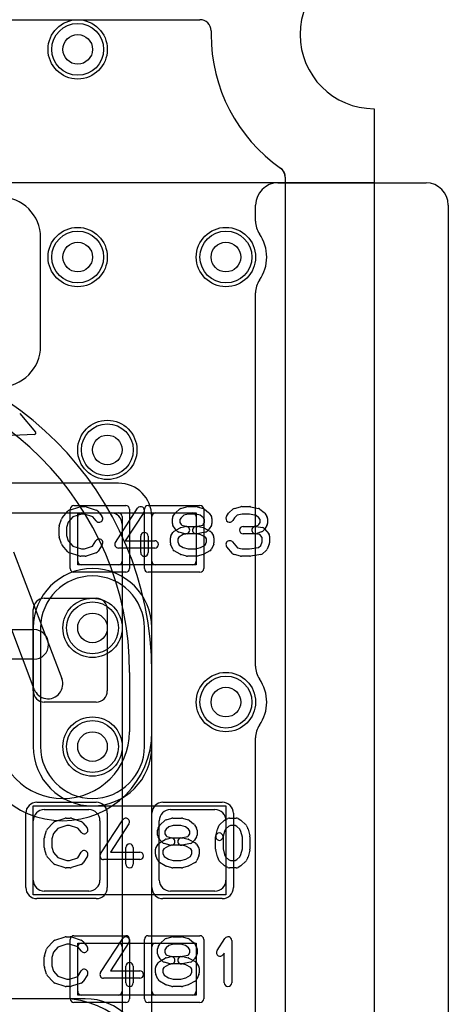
# Model space of a CAD drawing. Extents: x 0 to 21, y -0.5 to 20.
# Tile 14 of 15: x 17.6 to 20.5, y 9 to 15.6. Entities that reach past the tile are written whole.
import ezdxf

# ---------------------------------------------------------------- set-up
doc = ezdxf.new("R2010")
doc.units = 0
for name, color, linetype in [('Hole', 1, 'CONTINUOUS'), ('L1', 3, 'CONTINUOUS'), ('L2', 3, 'CONTINUOUS'), ('L3', 3, 'CONTINUOUS'), ('L4', 3, 'CONTINUOUS'), ('MetalMask-A', 176, 'CONTINUOUS'), ('Outline', 7, 'CONTINUOUS'), ('PartsArea-A', 111, 'CONTINUOUS'), ('PartsArea-B', 111, 'CONTINUOUS'), ('PartsSilk-A', 221, 'CONTINUOUS'), ('PartsSilk-B', 221, 'CONTINUOUS'), ('Resist-A', 2, 'CONTINUOUS'), ('Resist-B', 2, 'CONTINUOUS'), ('Silk-A', 140, 'CONTINUOUS'), ('Silk-B', 140, 'CONTINUOUS')]:
    doc.layers.add(name, color=color, linetype=linetype)

msp = doc.modelspace()

# ---------------------------------------------------------------- linework, layer by layer
at = {"layer": 'Hole'}
for centre in [(18, 15.4), (18, 14), (19, 14), (18.2, 12.7), (18.1, 11.5), (19, 11), (18.1, 10.7)]:
    msp.add_circle(centre, 0.1, dxfattribs=at)
at = {"layer": 'L1'}
for p, q in [((11.44933, 15.6), (18.825, 15.6)), ((18.9, 15.525), (18.9, 15.5)), ((19.4, 14.53823), (19.4, 7.72498)), ((17.75004, 13.4), (17.75004, 14.13)), ((18.275, 12.47504), (17.15, 12.47504)), ((17.15, 12.275), (18.22503, 12.275)), ((18, 11.95), (18, 12.25)), ((18.025, 12.275), (18.275, 12.275)), ((18.3, 12.25), (18.3, 11.95)), ((18.5, 11.95), (18.5, 12.25)), ((18.50004, 8.6), (18.50004, 12.25)), ((18.525, 12.275), (18.775, 12.275)), ((18.8, 12.25), (18.8, 11.95)), ((18.3, 12.20003), (18.3, 8.6)), ((18.275, 11.925), (18.025, 11.925)), ((18.775, 11.925), (18.525, 11.925)), ((17.775, 10.275), (18.075, 10.275)), ((18.625, 10.275), (18.925, 10.275)), ((17.7, 9.8), (17.7, 10.2)), ((18.15, 10.2), (18.15, 9.8)), ((18.55, 9.8), (18.55, 10.2)), ((19, 10.2), (19, 9.8)), ((18.075, 9.725), (17.775, 9.725)), ((18.925, 9.725), (18.625, 9.725)), ((18.025, 9.375), (18.275, 9.375)), ((18.525, 9.375), (18.775, 9.375)), ((18, 9.05), (18, 9.35)), ((18.3, 9.35), (18.3, 9.05)), ((18.5, 9.05), (18.5, 9.35)), ((18.8, 9.35), (18.8, 9.05)), ((18.275, 9.025), (18.025, 9.025)), ((18.775, 9.025), (18.525, 9.025))]:
    msp.add_line(p, q, dxfattribs=at)
for centre in [(18, 15.4), (18, 14), (19, 14), (18.2, 12.7), (18.1, 11.5), (19, 11), (18.1, 10.7)]:
    msp.add_circle(centre, 0.2, dxfattribs=at)
for centre, radius, start, end in [((18.825, 15.525), 0.075, 0, 90), ((20, 15.5), 1.1, 180, -125.062172), ((19.32502, 14.53826), 0.07497, 45, 54.934097), ((19.32499, 14.53823), 0.07501, 0, 45), ((17.475, 14.13), 0.27504, 0, 90), ((17.475, 13.4), 0.27504, -90, 0), ((18.275, 12.25), 0.22504, 0, 90), ((18.025, 12.25), 0.025, 90, 180), ((18.22503, 12.20003), 0.07497, 0, 90), ((18.275, 12.25), 0.025, 0, 90), ((18.525, 12.25), 0.025, 90, 180), ((18.775, 12.25), 0.025, 0, 90), ((18.025, 11.95), 0.025, 180, -90), ((18.275, 11.95), 0.025, -90, 0), ((18.525, 11.95), 0.025, 180, -90), ((18.775, 11.95), 0.025, -90, 0), ((17.775, 10.2), 0.075, 90, 180), ((18.075, 10.2), 0.075, 0, 90), ((18.625, 10.2), 0.075, 90, 180), ((18.925, 10.2), 0.075, 0, 90), ((17.775, 9.8), 0.075, 180, -90), ((18.075, 9.8), 0.075, -90, 0), ((18.625, 9.8), 0.075, 180, -90), ((18.925, 9.8), 0.075, -90, 0), ((18.025, 9.35), 0.025, 90, 180), ((18.275, 9.35), 0.025, 0, 90), ((18.525, 9.35), 0.025, 90, 180), ((18.775, 9.35), 0.025, 0, 90), ((18.025, 9.05), 0.025, 180, -90), ((18.275, 9.05), 0.025, -90, 0), ((18.525, 9.05), 0.025, 180, -90), ((18.775, 9.05), 0.025, -90, 0)]:
    msp.add_arc(centre, radius, start, end, dxfattribs=at)
at = {"layer": 'L2'}
for p, q in [((17.22501, 15.6), (18.82503, 15.6)), ((18.9, 15.52503), (18.9, 15.5)), ((19.39208, 14.57178), (19.39209, 14.57176)), ((19.4, 14.53823), (19.4, 6.27497)), ((17.77497, 11.7), (18.12503, 11.7)), ((17.7, 11.07497), (17.7, 11.62503)), ((18.2, 11.62503), (18.2, 11.07497)), ((18.35, 11.2), (18.35, 10.8)), ((18.50004, 10.8), (18.50004, 11.2)), ((18.12503, 11), (17.77497, 11)), ((17.9, 9.00004), (17, 9.00004))]:
    msp.add_line(p, q, dxfattribs=at)
for centre in [(18, 15.4), (18, 14), (19, 14), (18.2, 12.7), (18.1, 11.5), (19, 11), (18.1, 10.7)]:
    msp.add_circle(centre, 0.2, dxfattribs=at)
for centre, radius, start, end in [((18.82503, 15.52503), 0.07497, 0, 90), ((20, 15.5), 1.1, 180, -125.062172), ((19.32502, 14.53825), 0.07498, 26.565051, 54.938488), ((19.32503, 14.53823), 0.07498, 0, 26.565051), ((16.3, 11.2), 2.20004, 0, 90), ((16.3, 11.2), 2.05, 0, 90), ((17.77497, 11.62503), 0.07497, 90, 180), ((18.12503, 11.62503), 0.07497, 0, 90), ((17.77497, 11.07497), 0.07497, 180, -90), ((18.12503, 11.07497), 0.07497, -90, 0), ((17.9, 10.8), 0.60004, 180, 0), ((17.9, 10.8), 0.45, 180, 0), ((17.9, 8.4), 0.60004, -90, 90)]:
    msp.add_arc(centre, radius, start, end, dxfattribs=at)
at = {"layer": 'L3'}
for p, q in [((1.17497, 15.6), (18.82503, 15.6)), ((18.9, 15.52503), (18.9, 15.5)), ((19.39208, 14.57178), (19.39209, 14.57176)), ((19.4, 14.53823), (19.4, 6.27497)), ((17.69996, 11.5), (17.69996, 10.7)), ((18.50004, 10.7), (18.50004, 11.5)), ((18.05, 9.00004), (17.2, 9.00004))]:
    msp.add_line(p, q, dxfattribs=at)
for centre in [(18, 15.4), (18, 14), (19, 14), (18.2, 12.7), (19, 11)]:
    msp.add_circle(centre, 0.2, dxfattribs=at)
for centre, radius, start, end in [((18.82503, 15.52503), 0.07497, 0, 90), ((20, 15.5), 1.1, 180, -125.062172), ((19.32502, 14.53825), 0.07498, 26.565051, 54.938488), ((19.32503, 14.53823), 0.07498, 0, 26.565051), ((18.1, 11.5), 0.40004, 0, 180), ((18.1, 10.7), 0.40004, 180, 0), ((18.05, 8.6), 0.40004, -90, 90)]:
    msp.add_arc(centre, radius, start, end, dxfattribs=at)
at = {"layer": 'L4'}
for p, q in [((15.25001, 15.59996), (18.82503, 15.59996)), ((18.9, 15.52499), (18.9, 15.5)), ((19.4, 14.53823), (19.4, 6.27497)), ((17.74996, 11.5), (17.74996, 10.7)), ((18.45004, 10.7), (18.45004, 11.5))]:
    msp.add_line(p, q, dxfattribs=at)
for centre in [(18, 15.4), (18, 14), (19, 14), (18.2, 12.7), (18.1, 11.5), (19, 11), (18.1, 10.7)]:
    msp.add_circle(centre, 0.2, dxfattribs=at)
for centre, radius, start, end in [((18.82503, 15.52499), 0.07497, 0, 90), ((20, 15.5), 1.1, 180, -125.062172), ((19.32502, 14.53825), 0.07498, -0.015283, 54.938488), ((18.1, 11.5), 0.35004, 0, 180), ((18.1, 10.7), 0.35004, 180, 0)]:
    msp.add_arc(centre, radius, start, end, dxfattribs=at)
at = {"layer": 'MetalMask-A'}
for p, q in [((18, 11.95), (18, 12.25)), ((18.025, 12.275), (18.275, 12.275)), ((18.3, 12.25), (18.3, 11.95)), ((18.5, 11.95), (18.5, 12.25)), ((18.525, 12.275), (18.775, 12.275)), ((18.8, 12.25), (18.8, 11.95)), ((18.275, 11.925), (18.025, 11.925)), ((18.775, 11.925), (18.525, 11.925)), ((17.775, 10.275), (18.075, 10.275)), ((18.625, 10.275), (18.925, 10.275)), ((17.7, 9.8), (17.7, 10.2)), ((18.15, 10.2), (18.15, 9.8)), ((18.55, 9.8), (18.55, 10.2)), ((19, 10.2), (19, 9.8)), ((18.075, 9.725), (17.775, 9.725)), ((18.925, 9.725), (18.625, 9.725)), ((18.025, 9.375), (18.275, 9.375)), ((18.525, 9.375), (18.775, 9.375)), ((18, 9.05), (18, 9.35)), ((18.3, 9.35), (18.3, 9.05)), ((18.5, 9.05), (18.5, 9.35)), ((18.8, 9.35), (18.8, 9.05)), ((18.275, 9.025), (18.025, 9.025)), ((18.775, 9.025), (18.525, 9.025))]:
    msp.add_line(p, q, dxfattribs=at)
for centre, radius, start, end in [((18.025, 12.25), 0.025, 90, 180), ((18.275, 12.25), 0.025, 0, 90), ((18.525, 12.25), 0.025, 90, 180), ((18.775, 12.25), 0.025, 0, 90), ((18.025, 11.95), 0.025, 180, -90), ((18.275, 11.95), 0.025, -90, 0), ((18.525, 11.95), 0.025, 180, -90), ((18.775, 11.95), 0.025, -90, 0), ((17.775, 10.2), 0.075, 90, 180), ((18.075, 10.2), 0.075, 0, 90), ((18.625, 10.2), 0.075, 90, 180), ((18.925, 10.2), 0.075, 0, 90), ((17.775, 9.8), 0.075, 180, -90), ((18.075, 9.8), 0.075, -90, 0), ((18.625, 9.8), 0.075, 180, -90), ((18.925, 9.8), 0.075, -90, 0), ((18.025, 9.35), 0.025, 90, 180), ((18.275, 9.35), 0.025, 0, 90), ((18.525, 9.35), 0.025, 90, 180), ((18.775, 9.35), 0.025, 0, 90), ((18.025, 9.05), 0.025, 180, -90), ((18.275, 9.05), 0.025, -90, 0), ((18.525, 9.05), 0.025, 180, -90), ((18.775, 9.05), 0.025, -90, 0)]:
    msp.add_arc(centre, radius, start, end, dxfattribs=at)
at = {"layer": 'Outline'}
msp.add_line((20, 15), (20, 1), dxfattribs=at)
msp.add_arc((20, 15.5), 0.5, 90, -90, dxfattribs=at)
at = {"layer": 'PartsArea-A'}
for p, q in [((20, 15), (20, 14.5)), ((20, 14.5), (0, 14.5)), ((18, 11.925), (18, 12.275)), ((18, 12.275), (18.8, 12.275)), ((18.8, 12.275), (18.8, 11.925)), ((18.8, 11.925), (18, 11.925)), ((17.7, 9.7), (17.7, 10.3)), ((17.7, 10.3), (19, 10.3)), ((19, 10.3), (19, 9.7)), ((19, 9.7), (17.7, 9.7)), ((18, 9.025), (18, 9.375)), ((18, 9.375), (18.8, 9.375)), ((18.8, 9.375), (18.8, 9.025)), ((18.8, 9.025), (18, 9.025))]:
    msp.add_line(p, q, dxfattribs=at)
msp.add_arc((20, 15.5), 0.5, 90, -90, dxfattribs=at)
at = {"layer": 'PartsArea-B'}
for p, q in [((20, 15), (20, 14.5)), ((20, 14.5), (0, 14.5))]:
    msp.add_line(p, q, dxfattribs=at)
msp.add_arc((20, 15.5), 0.5, 90, -90, dxfattribs=at)
at = {"layer": 'PartsSilk-A'}
for p, q in [((17.89508, 12.24239), (17.93397, 12.28683)), ((17.94516, 12.29418), (18.0146, 12.3164)), ((18.02222, 12.31759), (18.05, 12.31759)), ((18.0579, 12.31631), (18.12457, 12.29409)), ((18.13588, 12.28637), (18.16365, 12.25304)), ((18.25407, 12.07663), (18.40407, 12.30626)), ((18.66117, 12.27795), (18.68617, 12.30017)), ((18.69591, 12.30552), (18.7348, 12.31663)), ((18.74167, 12.31759), (18.8, 12.31759)), ((18.80687, 12.31663), (18.84576, 12.30552)), ((18.85451, 12.301), (18.88229, 12.27878)), ((19.02228, 12.27795), (19.04728, 12.30017)), ((19.05745, 12.30564), (19.09912, 12.31675)), ((19.10556, 12.31759), (19.16111, 12.31759)), ((19.16626, 12.31705), (19.21904, 12.30594)), ((19.22951, 12.301), (19.25729, 12.27878)), ((17.87614, 12.18894), (17.89003, 12.23339)), ((17.93618, 12.21344), (17.925, 12.17766)), ((17.96702, 12.24868), (17.93618, 12.21344)), ((18.02612, 12.26759), (17.96702, 12.24868)), ((18.04594, 12.26759), (18.02612, 12.26759)), ((18.10202, 12.2489), (18.04594, 12.26759)), ((18.12523, 12.22104), (18.10202, 12.2489)), ((18.44593, 12.27892), (18.32119, 12.08796)), ((18.63889, 12.2037), (18.63889, 12.23704)), ((18.64269, 12.25029), (18.65658, 12.27251)), ((18.69707, 12.24296), (18.68889, 12.22987)), ((18.68889, 12.22987), (18.68889, 12.21087)), ((18.71513, 12.25901), (18.69707, 12.24296)), ((18.74517, 12.26759), (18.71513, 12.25901)), ((18.7965, 12.26759), (18.74517, 12.26759)), ((18.8272, 12.25882), (18.7965, 12.26759)), ((18.84773, 12.2424), (18.8272, 12.25882)), ((18.85556, 12.22987), (18.84773, 12.2424)), ((18.85556, 12.21087), (18.85556, 12.22987)), ((18.88787, 12.27251), (18.90176, 12.25029)), ((18.90556, 12.23704), (18.90556, 12.2037)), ((19.0038, 12.25029), (19.01769, 12.27251)), ((19.05818, 12.24296), (19.0462, 12.22379)), ((19.07606, 12.25885), (19.05818, 12.24296)), ((19.10884, 12.26759), (19.07606, 12.25885)), ((19.15851, 12.26759), (19.10884, 12.26759)), ((19.20292, 12.25824), (19.15851, 12.26759)), ((19.22273, 12.2424), (19.20292, 12.25824)), ((19.23056, 12.22987), (19.22273, 12.2424)), ((19.23056, 12.21087), (19.23056, 12.22987)), ((19.26287, 12.27251), (19.27676, 12.25029)), ((19.28056, 12.23704), (19.28056, 12.2037)), ((17.875, 12.11852), (17.875, 12.18148)), ((17.925, 12.17766), (17.925, 12.12234)), ((18.65658, 12.16823), (18.64269, 12.19045)), ((18.65149, 12.15134), (18.69038, 12.17356)), ((18.67121, 12.15269), (18.6601, 12.1638)), ((18.68889, 12.21087), (18.69747, 12.19715)), ((18.69634, 12.17601), (18.72412, 12.18342)), ((18.69747, 12.19715), (18.70182, 12.1928)), ((18.70182, 12.1928), (18.73384, 12.18426)), ((18.73384, 12.18426), (18.81111, 12.18426)), ((18.7951, 12.18377), (18.84324, 12.1934)), ((18.81755, 12.18342), (18.84533, 12.17601)), ((18.84324, 12.1934), (18.84698, 12.19715)), ((18.84698, 12.19715), (18.85556, 12.21087)), ((18.85065, 12.17391), (18.89232, 12.15169)), ((18.88435, 12.1638), (18.87324, 12.15269)), ((18.90176, 12.19045), (18.88787, 12.16823)), ((19.11667, 12.18426), (19.1956, 12.18426)), ((19.1956, 12.18426), (19.2168, 12.19197)), ((19.20438, 12.18387), (19.24605, 12.17646)), ((19.2391, 12.14687), (19.20854, 12.13576)), ((19.2168, 12.19197), (19.22198, 12.19715)), ((19.22198, 12.19715), (19.23056, 12.21087)), ((19.25935, 12.1638), (19.24824, 12.15269)), ((19.26088, 12.16785), (19.28865, 12.13452)), ((19.27676, 12.19045), (19.26287, 12.16823)), ((17.89003, 12.06661), (17.87614, 12.11106)), ((17.925, 12.12234), (17.93618, 12.08656)), ((17.93618, 12.08656), (17.96702, 12.05132)), ((18.10023, 12.0505), (18.12324, 12.08732)), ((18.32119, 12.08796), (18.51944, 12.08796)), ((18.425, 12.00741), (18.425, 12.11852)), ((18.475, 12.11852), (18.475, 12.00741)), ((18.625, 12.07407), (18.625, 12.10741)), ((18.6288, 12.12066), (18.64269, 12.14288)), ((18.68175, 12.11104), (18.675, 12.10024)), ((18.675, 12.10024), (18.675, 12.07907)), ((18.71236, 12.12853), (18.68175, 12.11104)), ((18.72412, 12.1351), (18.68245, 12.14621)), ((18.737, 12.1351), (18.71236, 12.12853)), ((18.80783, 12.13426), (18.73056, 12.13426)), ((18.86046, 12.14586), (18.8049, 12.13475)), ((18.82967, 12.12844), (18.80783, 12.13426)), ((18.8629, 12.11072), (18.82967, 12.12844)), ((18.86944, 12.10024), (18.8629, 12.11072)), ((18.86944, 12.07907), (18.86944, 12.10024)), ((18.90176, 12.14287), (18.91564, 12.12065)), ((18.91944, 12.10741), (18.91944, 12.07407)), ((19.2, 12.13426), (19.11667, 12.13426)), ((19.22831, 12.12883), (19.19562, 12.13465)), ((19.24444, 12.10947), (19.22831, 12.12883)), ((19.24444, 12.07907), (19.24444, 12.10947)), ((19.29444, 12.11852), (19.29444, 12.07407)), ((17.93397, 12.01317), (17.89508, 12.05761)), ((17.96702, 12.05132), (18.02612, 12.03241)), ((18.02612, 12.03241), (18.04594, 12.03241)), ((18.04594, 12.03241), (18.10023, 12.0505)), ((18.16564, 12.06082), (18.13787, 12.01638)), ((18.51944, 12.03796), (18.275, 12.03796)), ((18.64081, 12.03112), (18.62692, 12.06445)), ((18.69038, 11.99681), (18.65149, 12.01903)), ((18.675, 12.07907), (18.68369, 12.05822)), ((18.68369, 12.05822), (18.71256, 12.04173)), ((18.71256, 12.04173), (18.74517, 12.03241)), ((18.74517, 12.03241), (18.7965, 12.03241)), ((18.7965, 12.03241), (18.82947, 12.04183)), ((18.82947, 12.04183), (18.86092, 12.0586)), ((18.89232, 12.01868), (18.85065, 11.99646)), ((18.86092, 12.0586), (18.86944, 12.07907)), ((18.91752, 12.06446), (18.90364, 12.03113)), ((19.04508, 12.00206), (19.00619, 12.0465)), ((19.04381, 12.07942), (19.07769, 12.04071)), ((19.07769, 12.04071), (19.10884, 12.03241)), ((19.10884, 12.03241), (19.15912, 12.03241)), ((19.15912, 12.03241), (19.21941, 12.04205)), ((19.21941, 12.04205), (19.23468, 12.05563)), ((19.23468, 12.05563), (19.24444, 12.07907)), ((19.27217, 12.02205), (19.24717, 11.99983)), ((19.29252, 12.06446), (19.27864, 12.03113)), ((18.0146, 11.9836), (17.94516, 12.00582)), ((18.05, 11.98241), (18.02222, 11.98241)), ((18.12457, 12.00591), (18.0579, 11.98369)), ((18.7348, 11.98337), (18.69591, 11.99448)), ((18.8, 11.98241), (18.74167, 11.98241)), ((18.84576, 11.99448), (18.80687, 11.98337)), ((19.09912, 11.98325), (19.05745, 11.99436)), ((19.16111, 11.98241), (19.10556, 11.98241)), ((19.23451, 11.99383), (19.16506, 11.98272)), ((17.79508, 10.14239), (17.83397, 10.18683)), ((17.84516, 10.19418), (17.9146, 10.2164)), ((17.92612, 10.16759), (17.86702, 10.14868)), ((17.92222, 10.21759), (17.95, 10.21759)), ((17.94594, 10.16759), (17.92612, 10.16759)), ((18.00202, 10.1489), (17.94594, 10.16759)), ((17.9579, 10.21631), (18.02457, 10.19409)), ((18.03588, 10.18637), (18.06365, 10.15304)), ((18.15407, 9.97663), (18.30407, 10.20626)), ((18.34593, 10.17892), (18.22119, 9.98796)), ((18.54269, 10.15029), (18.55658, 10.17251)), ((18.56117, 10.17795), (18.58617, 10.20017)), ((18.59591, 10.20552), (18.6348, 10.21663)), ((18.61513, 10.15901), (18.59707, 10.14296)), ((18.64517, 10.16759), (18.61513, 10.15901)), ((18.64167, 10.21759), (18.7, 10.21759)), ((18.6965, 10.16759), (18.64517, 10.16759)), ((18.7272, 10.15882), (18.6965, 10.16759)), ((18.70687, 10.21663), (18.74576, 10.20552)), ((18.74773, 10.1424), (18.7272, 10.15882)), ((18.75451, 10.201), (18.78229, 10.17878)), ((18.78787, 10.17251), (18.80176, 10.15029)), ((18.94431, 10.14822), (18.95542, 10.17044)), ((18.96117, 10.17795), (18.98617, 10.20017)), ((18.9916, 10.20384), (19.01382, 10.21495)), ((19.01692, 10.1606), (18.99799, 10.14377)), ((19.0309, 10.16759), (19.01692, 10.1606)), ((19.025, 10.21759), (19.06944, 10.21759)), ((19.0628, 10.16759), (19.0309, 10.16759)), ((19.07423, 10.16106), (19.0628, 10.16759)), ((19.09368, 10.14377), (19.07423, 10.16106)), ((19.08184, 10.2143), (19.10129, 10.20319)), ((19.1055, 10.20017), (19.1305, 10.17795)), ((19.13625, 10.17044), (19.14736, 10.14822)), ((17.77614, 10.08894), (17.79003, 10.13339)), ((17.83618, 10.11344), (17.825, 10.07766)), ((17.86702, 10.14868), (17.83618, 10.11344)), ((18.02523, 10.12104), (18.00202, 10.1489)), ((18.53889, 10.1037), (18.53889, 10.13704)), ((18.55658, 10.06823), (18.54269, 10.09045)), ((18.59707, 10.14296), (18.58889, 10.12987)), ((18.58889, 10.12987), (18.58889, 10.11087)), ((18.58889, 10.11087), (18.59747, 10.09715)), ((18.59747, 10.09715), (18.60182, 10.0928)), ((18.60182, 10.0928), (18.63384, 10.08426)), ((18.6951, 10.08377), (18.74324, 10.0934)), ((18.74324, 10.0934), (18.74698, 10.09715)), ((18.74698, 10.09715), (18.75556, 10.11087)), ((18.75556, 10.12987), (18.74773, 10.1424)), ((18.75556, 10.11087), (18.75556, 10.12987)), ((18.80176, 10.09045), (18.78787, 10.06823)), ((18.80556, 10.13704), (18.80556, 10.1037)), ((18.93056, 10.00741), (18.93056, 10.09259)), ((18.93131, 10.09865), (18.94242, 10.1431)), ((18.99026, 10.12831), (18.97981, 10.08653)), ((18.98056, 10.09259), (18.98056, 10.01049)), ((18.99799, 10.14377), (18.99026, 10.12831)), ((19.10141, 10.12831), (19.09368, 10.14377)), ((19.11111, 10.08951), (19.10141, 10.12831)), ((19.11111, 10.01049), (19.11111, 10.08951)), ((19.14925, 10.1431), (19.16036, 10.09865)), ((19.16111, 10.09259), (19.16111, 10.00741)), ((17.775, 10.01852), (17.775, 10.08148)), ((17.825, 10.07766), (17.825, 10.02234)), ((18.5288, 10.02066), (18.54269, 10.04288)), ((18.55149, 10.05134), (18.59038, 10.07356)), ((18.57121, 10.05269), (18.5601, 10.0638)), ((18.61236, 10.02853), (18.58175, 10.01104)), ((18.62412, 10.0351), (18.58245, 10.04621)), ((18.59634, 10.07601), (18.62412, 10.08342)), ((18.637, 10.0351), (18.61236, 10.02853)), ((18.70783, 10.03426), (18.63056, 10.03426)), ((18.63384, 10.08426), (18.71111, 10.08426)), ((18.76046, 10.04586), (18.7049, 10.03475)), ((18.72967, 10.02844), (18.70783, 10.03426)), ((18.71755, 10.08342), (18.74533, 10.07601)), ((18.7629, 10.01072), (18.72967, 10.02844)), ((18.75065, 10.07391), (18.79232, 10.05169)), ((18.78435, 10.0638), (18.77324, 10.05269)), ((18.80176, 10.04287), (18.81564, 10.02065)), ((17.79003, 9.96661), (17.77614, 10.01106)), ((17.83397, 9.91317), (17.79508, 9.95761)), ((17.825, 10.02234), (17.83618, 9.98656)), ((17.83618, 9.98656), (17.86702, 9.95132)), ((18.00023, 9.9505), (18.02324, 9.98732)), ((18.06564, 9.96082), (18.03787, 9.91638)), ((18.22119, 9.98796), (18.41944, 9.98796)), ((18.325, 9.90741), (18.325, 10.01852)), ((18.375, 10.01852), (18.375, 9.90741)), ((18.525, 9.97407), (18.525, 10.00741)), ((18.54081, 9.93112), (18.52692, 9.96445)), ((18.58175, 10.01104), (18.575, 10.00024)), ((18.575, 10.00024), (18.575, 9.97907)), ((18.575, 9.97907), (18.58369, 9.95822)), ((18.58369, 9.95822), (18.61256, 9.94173)), ((18.72947, 9.94183), (18.76092, 9.9586)), ((18.76092, 9.9586), (18.76944, 9.97907)), ((18.76944, 10.00024), (18.7629, 10.01072)), ((18.76944, 9.97907), (18.76944, 10.00024)), ((18.81752, 9.96446), (18.80364, 9.93113)), ((18.81944, 10.00741), (18.81944, 9.97407)), ((18.94242, 9.9569), (18.93131, 10.00135)), ((18.98056, 10.01049), (18.99026, 9.97169)), ((18.99026, 9.97169), (18.99799, 9.95623)), ((18.99799, 9.95623), (19.01692, 9.9394)), ((19.07423, 9.93894), (19.09368, 9.95623)), ((19.09368, 9.95623), (19.10141, 9.97169)), ((19.10141, 9.97169), (19.11111, 10.01049)), ((19.16036, 10.00135), (19.14925, 9.9569)), ((17.9146, 9.8836), (17.84516, 9.90582)), ((17.86702, 9.95132), (17.92612, 9.93241)), ((17.92612, 9.93241), (17.94594, 9.93241)), ((17.94594, 9.93241), (18.00023, 9.9505)), ((18.02457, 9.90591), (17.9579, 9.88369)), ((18.41944, 9.93796), (18.175, 9.93796)), ((18.59038, 9.89681), (18.55149, 9.91903)), ((18.6348, 9.88337), (18.59591, 9.89448)), ((18.61256, 9.94173), (18.64517, 9.93241)), ((18.64517, 9.93241), (18.6965, 9.93241)), ((18.6965, 9.93241), (18.72947, 9.94183)), ((18.74576, 9.89448), (18.70687, 9.88337)), ((18.79232, 9.91868), (18.75065, 9.89646)), ((18.95542, 9.92956), (18.94431, 9.95178)), ((18.98617, 9.89983), (18.96117, 9.92205)), ((19.01382, 9.88505), (18.9916, 9.89616)), ((19.01692, 9.9394), (19.0309, 9.93241)), ((19.0309, 9.93241), (19.0628, 9.93241)), ((19.0628, 9.93241), (19.07423, 9.93894)), ((19.10129, 9.89681), (19.08184, 9.8857)), ((19.1305, 9.92205), (19.1055, 9.89983)), ((19.14736, 9.95178), (19.13625, 9.92956)), ((17.95, 9.88241), (17.92222, 9.88241)), ((18.7, 9.88241), (18.64167, 9.88241)), ((19.06944, 9.88241), (19.025, 9.88241)), ((17.79508, 9.34239), (17.83397, 9.38683)), ((17.84516, 9.39418), (17.9146, 9.4164)), ((17.92612, 9.36759), (17.86702, 9.34868)), ((17.92222, 9.41759), (17.95, 9.41759)), ((17.94594, 9.36759), (17.92612, 9.36759)), ((18.00202, 9.3489), (17.94594, 9.36759)), ((17.9579, 9.41631), (18.02457, 9.39409)), ((18.03588, 9.38637), (18.06365, 9.35304)), ((18.15407, 9.17663), (18.30407, 9.40626)), ((18.34593, 9.37892), (18.22119, 9.18796)), ((18.54269, 9.35029), (18.55658, 9.37251)), ((18.56117, 9.37795), (18.58617, 9.40017)), ((18.59591, 9.40552), (18.6348, 9.41663)), ((18.61513, 9.35901), (18.59707, 9.34296)), ((18.64517, 9.36759), (18.61513, 9.35901)), ((18.64167, 9.41759), (18.7, 9.41759)), ((18.6965, 9.36759), (18.64517, 9.36759)), ((18.7272, 9.35882), (18.6965, 9.36759)), ((18.70687, 9.41663), (18.74576, 9.40552)), ((18.75451, 9.401), (18.78229, 9.37878)), ((18.78787, 9.37251), (18.80176, 9.35029)), ((18.94013, 9.3247), (18.99291, 9.40618)), ((19.03889, 9.39259), (19.03889, 9.10741)), ((17.77614, 9.28894), (17.79003, 9.33339)), ((17.83618, 9.31344), (17.825, 9.27766)), ((17.86702, 9.34868), (17.83618, 9.31344)), ((18.02523, 9.32104), (18.00202, 9.3489)), ((18.53889, 9.3037), (18.53889, 9.33704)), ((18.59707, 9.34296), (18.58889, 9.32987)), ((18.58889, 9.32987), (18.58889, 9.31087)), ((18.58889, 9.31087), (18.59747, 9.29715)), ((18.59747, 9.29715), (18.60182, 9.2928)), ((18.60182, 9.2928), (18.63384, 9.28426)), ((18.6951, 9.28377), (18.74324, 9.2934)), ((18.74773, 9.3424), (18.7272, 9.35882)), ((18.74324, 9.2934), (18.74698, 9.29715)), ((18.74698, 9.29715), (18.75556, 9.31087)), ((18.75556, 9.32987), (18.74773, 9.3424)), ((18.75556, 9.31087), (18.75556, 9.32987)), ((18.80556, 9.33704), (18.80556, 9.3037)), ((18.98889, 9.30801), (18.98209, 9.29752)), ((18.98889, 9.10741), (18.98889, 9.30801)), ((17.775, 9.21852), (17.775, 9.28148)), ((17.825, 9.27766), (17.825, 9.22234)), ((18.5288, 9.22066), (18.54269, 9.24288)), ((18.55658, 9.26823), (18.54269, 9.29045)), ((18.55149, 9.25134), (18.59038, 9.27356)), ((18.57121, 9.25269), (18.5601, 9.2638)), ((18.61236, 9.22853), (18.58175, 9.21104)), ((18.62412, 9.2351), (18.58245, 9.24621)), ((18.59634, 9.27601), (18.62412, 9.28342)), ((18.637, 9.2351), (18.61236, 9.22853)), ((18.70783, 9.23426), (18.63056, 9.23426)), ((18.63384, 9.28426), (18.71111, 9.28426)), ((18.76046, 9.24586), (18.7049, 9.23475)), ((18.72967, 9.22844), (18.70783, 9.23426)), ((18.71755, 9.28342), (18.74533, 9.27601)), ((18.7629, 9.21072), (18.72967, 9.22844)), ((18.75065, 9.27391), (18.79232, 9.25169)), ((18.78435, 9.2638), (18.77324, 9.25269)), ((18.80176, 9.29045), (18.78787, 9.26823)), ((18.80176, 9.24287), (18.81564, 9.22065)), ((17.79003, 9.16661), (17.77614, 9.21106)), ((17.825, 9.22234), (17.83618, 9.18656)), ((17.83618, 9.18656), (17.86702, 9.15132)), ((18.00023, 9.1505), (18.02324, 9.18732)), ((18.06564, 9.16082), (18.03787, 9.11638)), ((18.22119, 9.18796), (18.41944, 9.18796)), ((18.325, 9.10741), (18.325, 9.21852)), ((18.375, 9.21852), (18.375, 9.10741)), ((18.525, 9.17407), (18.525, 9.20741)), ((18.54081, 9.13112), (18.52692, 9.16445)), ((18.58175, 9.21104), (18.575, 9.20024)), ((18.575, 9.20024), (18.575, 9.17907)), ((18.575, 9.17907), (18.58369, 9.15822)), ((18.76092, 9.1586), (18.76944, 9.17907)), ((18.76944, 9.20024), (18.7629, 9.21072)), ((18.76944, 9.17907), (18.76944, 9.20024)), ((18.81752, 9.16446), (18.80364, 9.13113)), ((18.81944, 9.20741), (18.81944, 9.17407)), ((17.83397, 9.11317), (17.79508, 9.15761)), ((17.9146, 9.0836), (17.84516, 9.10582)), ((17.86702, 9.15132), (17.92612, 9.13241)), ((17.92612, 9.13241), (17.94594, 9.13241)), ((17.94594, 9.13241), (18.00023, 9.1505)), ((18.02457, 9.10591), (17.9579, 9.08369)), ((18.41944, 9.13796), (18.175, 9.13796)), ((18.59038, 9.09681), (18.55149, 9.11903)), ((18.58369, 9.15822), (18.61256, 9.14173)), ((18.6348, 9.08337), (18.59591, 9.09448)), ((18.61256, 9.14173), (18.64517, 9.13241)), ((18.64517, 9.13241), (18.6965, 9.13241)), ((18.6965, 9.13241), (18.72947, 9.14183)), ((18.74576, 9.09448), (18.70687, 9.08337)), ((18.72947, 9.14183), (18.76092, 9.1586)), ((18.79232, 9.11868), (18.75065, 9.09646)), ((17.95, 9.08241), (17.92222, 9.08241)), ((18.7, 9.08241), (18.64167, 9.08241))]:
    msp.add_line(p, q, dxfattribs=at)
for centre, start, end in [((17.95278, 12.27037), 107.746418, 138.811918), ((18.02222, 12.29259), 90, 107.746418), ((18.05, 12.29259), 71.579545, 90), ((18.11667, 12.27037), 39.790899, 71.579545), ((18.425, 12.29259), -33.149737, 146.846436), ((18.70278, 12.28148), 105.948544, 131.62783), ((18.74167, 12.29259), 90, 105.948544), ((18.8, 12.29259), 74.051456, 90), ((18.83889, 12.28148), 51.333033, 74.051456), ((19.06389, 12.28148), 104.925513, 131.630694), ((19.10556, 12.29259), 90, 104.92885), ((19.16111, 12.29259), 78.110161, 90), ((19.21389, 12.28148), 51.333033, 78.112983), ((17.91389, 12.22593), 138.811918, 162.637772), ((18.14444, 12.23704), -140.209101, 39.800498), ((18.66389, 12.23704), 147.994617, 180), ((18.67778, 12.25926), 131.627831, 147.994617), ((18.86667, 12.25926), 32.005383, 51.333033), ((18.88056, 12.23704), 0, 32.005383), ((19.025, 12.23704), 147.994617, -32.010019), ((19.03889, 12.25926), 131.627831, 147.989981), ((19.24167, 12.25926), 32.005383, 51.345223), ((19.25556, 12.23704), 0, 32.010019), ((17.9, 12.18148), 162.637772, 180), ((18.66389, 12.2037), 180, -147.994617), ((18.66389, 12.12963), 119.733511, 147.989981), ((18.67778, 12.18148), -147.994617, -135), ((18.68889, 12.17037), -135, -104.925513), ((18.70278, 12.15185), 104.925513, 119.741708), ((18.73056, 12.15926), -75.074487, 104.935268), ((18.8, 12.15926), 101.305437, -78.692051), ((18.81111, 12.15926), 75.074487, 90), ((18.83889, 12.15185), 61.938299, 75.064732), ((18.85556, 12.17037), -78.694563, -45), ((18.86667, 12.18148), -45, -32.005383), ((18.88056, 12.12963), 31.985944, 61.931795), ((18.88056, 12.2037), -32.005383, 0), ((19.11667, 12.15926), 90, -90), ((19.2, 12.15926), 79.908369, -100.083264), ((19.23056, 12.17037), -70.02864, -45), ((19.24167, 12.15185), 39.790899, 79.916736), ((19.24167, 12.18148), -45, -32.010019), ((19.25556, 12.2037), -32.005383, 0), ((17.9, 12.11852), 180, -162.637772), ((18.14444, 12.07407), -32.005383, 147.999253), ((18.45, 12.11852), 0, 180), ((18.51944, 12.06296), -90, 90), ((18.65, 12.10741), 147.994617, 180), ((18.73056, 12.15926), -104.925513, -90), ((18.89444, 12.10741), 0, 31.991474), ((19.025, 12.06296), 41.188082, -138.810424), ((19.2, 12.15926), -90, -70.02141), ((19.26944, 12.11852), 0, 39.800498), ((17.91389, 12.07407), -162.637772, -138.811918), ((18.11667, 12.02963), -71.579545, -32.005383), ((18.275, 12.06296), 146.850263, -90), ((18.65, 12.07407), 180, -157.376473), ((18.66389, 12.04074), -157.373085, -119.741708), ((18.88056, 12.04074), -61.938299, -22.608878), ((18.89444, 12.07407), -22.605762, 0), ((19.25556, 12.04074), -48.372169, -22.608878), ((19.26944, 12.07407), -22.605762, 0), ((17.95278, 12.02963), -138.811918, -107.746418), ((18.02222, 12.00741), -107.746418, -90), ((18.05, 12.00741), -90, -71.579545), ((18.45, 12.00741), 180, 0), ((18.70278, 12.01852), -119.733511, -105.94345), ((18.74167, 12.00741), -105.948544, -90), ((18.8, 12.00741), -90, -74.05655), ((18.83889, 12.01852), -74.051456, -61.931795), ((19.06389, 12.01852), -138.811918, -104.92885), ((19.10556, 12.00741), -104.925513, -90), ((19.16111, 12.00741), -90, -80.911332), ((19.23056, 12.01852), -80.910628, -48.369306), ((17.85278, 10.17037), 107.746418, 138.811918), ((17.92222, 10.19259), 90, 107.746418), ((17.95, 10.19259), 71.579545, 90), ((18.01667, 10.17037), 39.790899, 71.579545), ((18.325, 10.19259), -33.149737, 146.846436), ((18.57778, 10.15926), 131.627831, 147.994617), ((18.60278, 10.18148), 105.948544, 131.62783), ((18.64167, 10.19259), 90, 105.948544), ((18.7, 10.19259), 74.051456, 90), ((18.73889, 10.18148), 51.333033, 74.051456), ((18.76667, 10.15926), 32.005383, 51.333033), ((18.97778, 10.15926), 131.627831, 153.434949), ((19.00278, 10.18148), 116.565051, 131.62783), ((19.025, 10.19259), 90, 116.565051), ((19.06944, 10.19259), 60.266489, 90), ((19.08889, 10.18148), 48.372169, 60.266489), ((19.11389, 10.15926), 26.565051, 48.37217), ((17.81389, 10.12593), 138.811918, 162.637772), ((18.04444, 10.13704), -140.209101, 39.800498), ((18.56389, 10.13704), 147.994617, 180), ((18.56389, 10.1037), 180, -147.994617), ((18.78056, 10.13704), 0, 32.005383), ((18.78056, 10.1037), -32.005383, 0), ((18.95556, 10.09259), 0, 180), ((18.95556, 10.09259), 165.969316, -14.03321), ((18.96667, 10.13704), 153.434949, 165.969316), ((19.125, 10.13704), 14.030684, 26.565051), ((19.13611, 10.09259), 0, 14.030684), ((17.8, 10.08148), 162.637772, 180), ((18.35, 10.01852), 0, 180), ((18.56389, 10.02963), 119.733511, 147.989981), ((18.57778, 10.08148), -147.994617, -135), ((18.58889, 10.07037), -135, -104.925513), ((18.60278, 10.05185), 104.925513, 119.741708), ((18.63056, 10.05926), -75.074487, 104.935268), ((18.63056, 10.05926), -104.925513, -90), ((18.7, 10.05926), 101.305437, -78.692051), ((18.71111, 10.05926), 75.074487, 90), ((18.73889, 10.05185), 61.938299, 75.064732), ((18.75556, 10.07037), -78.694563, -45), ((18.76667, 10.08148), -45, -32.005383), ((18.78056, 10.02963), 31.985944, 61.931795), ((17.8, 10.01852), 180, -162.637772), ((17.81389, 9.97407), -162.637772, -138.811918), ((18.04444, 9.97407), -32.005383, 147.999253), ((18.175, 9.96296), 146.850263, -90), ((18.41944, 9.96296), -90, 90), ((18.55, 10.00741), 147.994617, 180), ((18.55, 9.97407), 180, -157.376473), ((18.79444, 10.00741), 0, 31.991474), ((18.79444, 9.97407), -22.605762, 0), ((18.95556, 10.00741), 180, -165.969316), ((18.96667, 9.96296), -165.969316, -153.434949), ((19.125, 9.96296), -26.565051, -14.030684), ((19.13611, 10.00741), -14.030684, 0), ((17.85278, 9.92963), -138.811918, -107.746418), ((18.01667, 9.92963), -71.579545, -32.005383), ((18.35, 9.90741), 180, 0), ((18.56389, 9.94074), -157.373085, -119.741708), ((18.60278, 9.91852), -119.733511, -105.94345), ((18.73889, 9.91852), -74.051456, -61.931795), ((18.78056, 9.94074), -61.938299, -22.608878), ((18.97778, 9.94074), -153.434949, -131.62783), ((19.00278, 9.91852), -131.627831, -116.565051), ((19.08889, 9.91852), -60.266489, -48.37217), ((19.11389, 9.94074), -48.372169, -26.565051), ((17.92222, 9.90741), -107.746418, -90), ((17.95, 9.90741), -90, -71.579545), ((18.64167, 9.90741), -105.948544, -90), ((18.7, 9.90741), -90, -74.05655), ((19.025, 9.90741), -116.565051, -90), ((19.06944, 9.90741), -90, -60.266489), ((17.85278, 9.37037), 107.746418, 138.811918), ((17.92222, 9.39259), 90, 107.746418), ((17.95, 9.39259), 71.579545, 90), ((18.01667, 9.37037), 39.790899, 71.579545), ((18.325, 9.39259), -33.149737, 146.846436), ((18.57778, 9.35926), 131.627831, 147.994617), ((18.60278, 9.38148), 105.948544, 131.62783), ((18.64167, 9.39259), 90, 105.948544), ((18.7, 9.39259), 74.051456, 90), ((18.73889, 9.38148), 51.333033, 74.051456), ((18.76667, 9.35926), 32.005383, 51.333033), ((19.01389, 9.39259), 0, 147.066193), ((17.81389, 9.32593), 138.811918, 162.637772), ((18.04444, 9.33704), -140.209101, 39.800498), ((18.56389, 9.33704), 147.994617, 180), ((18.56389, 9.3037), 180, -147.994617), ((18.78056, 9.33704), 0, 32.005383), ((18.78056, 9.3037), -32.005383, 0), ((18.96111, 9.31111), 147.066457, -32.933807), ((17.8, 9.28148), 162.637772, 180), ((18.35, 9.21852), 0, 180), ((18.56389, 9.22963), 119.733511, 147.989981), ((18.57778, 9.28148), -147.994617, -135), ((18.58889, 9.27037), -135, -104.925513), ((18.60278, 9.25185), 104.925513, 119.741708), ((18.63056, 9.25926), -75.074487, 104.935268), ((18.63056, 9.25926), -104.925513, -90), ((18.7, 9.25926), 101.305437, -78.692051), ((18.71111, 9.25926), 75.074487, 90), ((18.73889, 9.25185), 61.938299, 75.064732), ((18.75556, 9.27037), -78.694563, -45), ((18.76667, 9.28148), -45, -32.005383), ((18.78056, 9.22963), 31.985944, 61.931795), ((17.8, 9.21852), 180, -162.637772), ((17.81389, 9.17407), -162.637772, -138.811918), ((18.04444, 9.17407), -32.005383, 147.999253), ((18.175, 9.16296), 146.850263, -90), ((18.41944, 9.16296), -90, 90), ((18.55, 9.20741), 147.994617, 180), ((18.55, 9.17407), 180, -157.376473), ((18.79444, 9.20741), 0, 31.991474), ((18.79444, 9.17407), -22.605762, 0), ((17.85278, 9.12963), -138.811918, -107.746418), ((18.01667, 9.12963), -71.579545, -32.005383), ((18.35, 9.10741), 180, 0), ((18.56389, 9.14074), -157.373085, -119.741708), ((18.60278, 9.11852), -119.733511, -105.94345), ((18.73889, 9.11852), -74.051456, -61.931795), ((18.78056, 9.14074), -61.938299, -22.608878), ((19.01389, 9.10741), 180, 0), ((17.92222, 9.10741), -107.746418, -90), ((17.95, 9.10741), -90, -71.579545), ((18.64167, 9.10741), -105.948544, -90), ((18.7, 9.10741), -90, -74.05655)]:
    msp.add_arc(centre, 0.025, start, end, dxfattribs=at)
at = {"layer": 'PartsSilk-B'}
for p, q in [((17.60879, 12.94427), (17.71624, 12.81985)), ((17.70907, 12.80332), (16.9109, 12.77122)), ((17.56752, 12.01338), (17.89345, 11.15782)), ((17.70655, 11.08662), (17.47407, 11.69688)), ((17.24444, 11.48889), (17.7037, 11.48889)), ((17.7037, 11.28889), (17.24444, 11.28889))]:
    msp.add_line(p, q, dxfattribs=at)
for centre, radius, start, end in [((17.70867, 12.81331), 0.01, -87.7071, 40.824935), ((17.7037, 11.38889), 0.1, -90, 90), ((17.8, 11.12222), 0.1, -159.145542, 20.854597)]:
    msp.add_arc(centre, radius, start, end, dxfattribs=at)
at = {"layer": 'Resist-A'}
for p, q in [((17.95, 11.9), (17.95, 12.3)), ((17.975, 12.325), (18.325, 12.325)), ((18.35, 12.3), (18.35, 11.9)), ((18.45, 11.9), (18.45, 12.3)), ((18.475, 12.325), (18.825, 12.325)), ((18.85, 12.3), (18.85, 11.9)), ((18.325, 11.875), (17.975, 11.875)), ((18.825, 11.875), (18.475, 11.875)), ((17.725, 10.325), (18.125, 10.325)), ((18.575, 10.325), (18.975, 10.325)), ((17.65, 9.75), (17.65, 10.25)), ((18.2, 10.25), (18.2, 9.75)), ((18.5, 9.75), (18.5, 10.25)), ((19.05, 10.25), (19.05, 9.75)), ((18.125, 9.675), (17.725, 9.675)), ((18.975, 9.675), (18.575, 9.675)), ((17.95, 9), (17.95, 9.4)), ((17.975, 9.425), (18.325, 9.425)), ((18.35, 9.4), (18.35, 9)), ((18.45, 9), (18.45, 9.4)), ((18.475, 9.425), (18.825, 9.425)), ((18.85, 9.4), (18.85, 9)), ((18.325, 8.975), (17.975, 8.975)), ((18.825, 8.975), (18.475, 8.975))]:
    msp.add_line(p, q, dxfattribs=at)
for centre in [(18, 15.4), (18, 14), (19, 14), (18.2, 12.7), (18.1, 11.5), (19, 11), (18.1, 10.7)]:
    msp.add_circle(centre, 0.175, dxfattribs=at)
for centre, radius, start, end in [((17.975, 12.3), 0.025, 90, 180), ((18.325, 12.3), 0.025, 0, 90), ((18.475, 12.3), 0.025, 90, 180), ((18.825, 12.3), 0.025, 0, 90), ((17.975, 11.9), 0.025, 180, -90), ((18.325, 11.9), 0.025, -90, 0), ((18.475, 11.9), 0.025, 180, -90), ((18.825, 11.9), 0.025, -90, 0), ((17.725, 10.25), 0.075, 90, 180), ((18.125, 10.25), 0.075, 0, 90), ((18.575, 10.25), 0.075, 90, 180), ((18.975, 10.25), 0.075, 0, 90), ((17.725, 9.75), 0.075, 180, -90), ((18.125, 9.75), 0.075, -90, 0), ((18.575, 9.75), 0.075, 180, -90), ((18.975, 9.75), 0.075, -90, 0), ((17.975, 9.4), 0.025, 90, 180), ((18.325, 9.4), 0.025, 0, 90), ((18.475, 9.4), 0.025, 90, 180), ((18.825, 9.4), 0.025, 0, 90), ((17.975, 9), 0.025, 180, -90), ((18.325, 9), 0.025, -90, 0), ((18.475, 9), 0.025, 180, -90), ((18.825, 9), 0.025, -90, 0)]:
    msp.add_arc(centre, radius, start, end, dxfattribs=at)
at = {"layer": 'Resist-B'}
for centre in [(18, 15.4), (18, 14), (19, 14), (18.2, 12.7), (18.1, 11.5), (19, 11), (18.1, 10.7)]:
    msp.add_circle(centre, 0.175, dxfattribs=at)
at = {"layer": 'Silk-A'}
for p, q in [((19.35, 14.5), (20.35, 14.5)), ((19.2, 14.24109), (19.2, 14.35)), ((20.5, 14.35), (20.5, -0.35)), ((19.2, 11.24109), (19.2, 13.75891)), ((19.2, 8.24109), (19.2, 10.75891))]:
    msp.add_line(p, q, dxfattribs=at)
for centre, radius, start, end in [((19.35, 14.35), 0.15, 90, 180), ((20.35, 14.35), 0.15, 0, 90), ((19.35, 14.24109), 0.15, 180, -145.440132), ((19, 14), 0.275, -34.560351, 34.560351), ((19.35, 13.75891), 0.15, 145.440132, 180), ((19.35, 11.24109), 0.15, 180, -145.440132), ((19, 11), 0.275, -34.560351, 34.560351), ((19.35, 10.75891), 0.15, 145.440132, 180)]:
    msp.add_arc(centre, radius, start, end, dxfattribs=at)
at = {"layer": 'Silk-B'}
for p, q in [((17.60879, 12.94427), (17.71624, 12.81985)), ((17.70907, 12.80332), (16.9109, 12.77122)), ((17.56752, 12.01338), (17.89345, 11.15782)), ((17.70655, 11.08662), (17.47407, 11.69688)), ((17.24444, 11.48889), (17.7037, 11.48889)), ((17.7037, 11.28889), (17.24444, 11.28889))]:
    msp.add_line(p, q, dxfattribs=at)
for centre, radius, start, end in [((17.70867, 12.81331), 0.01, -87.7071, 40.824935), ((17.7037, 11.38889), 0.1, -90, 90), ((17.8, 11.12222), 0.1, -159.145542, 20.854597)]:
    msp.add_arc(centre, radius, start, end, dxfattribs=at)

doc.saveas('drawing.dxf')
